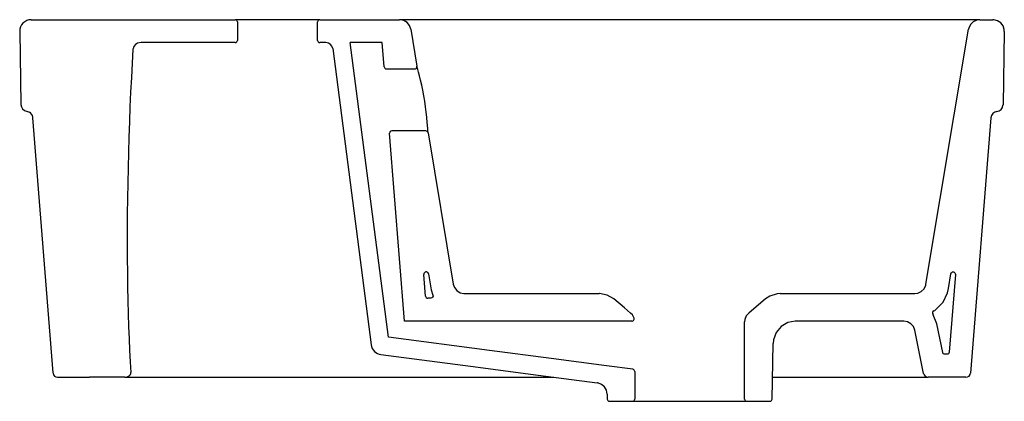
# Model space of a CAD drawing. Header units: millimetres. Extents: x -0.227 to 0.203, y -0.011 to 0.156.
import ezdxf

# ---------------------------------------------------------------- set-up
doc = ezdxf.new("R2010")
doc.units = ezdxf.units.MM
doc.layers.add('BLOCKS', color=3, linetype='Continuous')

msp = doc.modelspace()

# ---------------------------------------------------------------- linework, layer by layer
at = {"layer": 'BLOCKS'}
for p, q in [((-0.2222055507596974, 0.1559999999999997), (-0.1331343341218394, 0.1559999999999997)), ((-0.09614085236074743, 0.1560000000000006), (-0.1331343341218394, 0.1559999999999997)), ((-0.1321341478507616, 0.1549999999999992), (-0.1321341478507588, 0.1469999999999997)), ((-0.09714103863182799, 0.1469999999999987), (-0.09714103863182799, 0.1549999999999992)), ((-0.09614085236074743, 0.1560000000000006), (-0.06137024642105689, 0.1559999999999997)), ((0.192094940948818, 0.1559999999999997), (-0.06137024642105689, 0.1559999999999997)), ((0.192094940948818, 0.1559999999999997), (0.1977741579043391, 0.1559999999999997)), ((-0.05643882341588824, 0.1518253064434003), (-0.0537337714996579, 0.1356619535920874)), ((0.1685608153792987, 0.04066959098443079), (0.1871635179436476, 0.1518253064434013)), ((0.2027734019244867, 0.1509127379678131), (0.2022146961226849, 0.1189045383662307)), ((-0.1331343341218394, 0.1459999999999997), (-0.1742164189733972, 0.1459999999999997)), ((-0.09348099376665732, 0.1459999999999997), (-0.09614085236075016, 0.1459999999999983)), ((-0.09050591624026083, 0.1433858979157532), (-0.07374454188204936, 0.01416423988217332)), ((-0.06884493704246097, 0.1459999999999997), (-0.08284499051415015, 0.1459999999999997)), ((-0.0661783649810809, 0.01741827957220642), (-0.08284499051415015, 0.1459999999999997)), ((-0.06799629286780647, 0.1354168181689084), (-0.06884493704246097, 0.1459999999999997)), ((-0.06699939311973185, 0.1344964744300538), (-0.05471992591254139, 0.1344966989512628)), ((-0.212626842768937, 0.001842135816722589), (-0.2214476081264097, 0.113244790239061)), ((0.196942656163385, 0.1132397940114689), (0.1880097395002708, 0.001840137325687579)), ((-0.04986773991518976, 0.1075032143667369), (-0.06467454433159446, 0.1075034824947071)), ((-0.05910168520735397, 0.02449489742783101), (-0.06567135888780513, 0.1064232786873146)), ((-0.04888144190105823, 0.106668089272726), (-0.03783612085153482, 0.04066959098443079)), ((-0.04994524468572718, 0.0354149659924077), (-0.0507045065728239, 0.04488348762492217)), ((-0.04872142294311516, 0.04512848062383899), (-0.04755942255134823, 0.03818524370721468)), ((-0.03290469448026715, 0.03649489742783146), (0.0258056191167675, 0.03649489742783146)), ((0.1049190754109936, 0.03649489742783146), (0.1636293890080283, 0.0364948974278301)), ((0.09849110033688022, 0.03415534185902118), (0.09114762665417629, 0.02799358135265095)), ((0.04013501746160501, 0.02449489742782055), (-0.05910168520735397, 0.02449489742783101)), ((0.08936150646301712, -0.009505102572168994), (0.08936150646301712, 0.02416335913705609)), ((0.1587796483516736, 0.02449489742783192), (0.1117998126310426, 0.02449489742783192)), ((0.1675355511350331, 0.001599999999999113), (0.1636786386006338, 0.02049489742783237)), ((0.101378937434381, -0.009522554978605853), (0.1018012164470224, 0.01466942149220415)), ((0.04049242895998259, 0.003511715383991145), (0.02909229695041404, 0.004997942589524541)), ((-0.2106330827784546, 5.684341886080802e-16), (-0.2090214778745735, -7.958078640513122e-16)), ((-0.2090214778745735, -7.958078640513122e-16), (-0.1967042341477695, 5.684341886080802e-16)), ((-0.1813314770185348, -3.069544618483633e-15), (-0.1967042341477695, 5.684341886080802e-16)), ((-0.05500961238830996, -7.958078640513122e-16), (-0.03114754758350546, 5.684341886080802e-16)), ((-0.03114754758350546, 5.684341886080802e-16), (-0.03041061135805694, 5.684341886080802e-16)), ((-0.03041061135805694, 5.684341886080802e-16), (-0.02809401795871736, -7.958078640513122e-16)), ((-0.005775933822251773, -7.958078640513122e-16), (0.006007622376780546, 5.684341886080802e-16)), ((0.04136318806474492, 0.002520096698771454), (0.04136318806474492, -0.009505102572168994)), ((0.1016048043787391, 5.684341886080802e-16), (0.1694951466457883, -7.958078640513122e-16)), ((-0.1813314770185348, -3.069544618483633e-15), (-0.1782603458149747, -7.958078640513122e-16)), ((-0.1782603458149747, -7.958078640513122e-16), (-0.05874527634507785, -7.958078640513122e-16)), ((-0.05874527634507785, -7.958078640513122e-16), (-0.05500961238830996, -7.958078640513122e-16)), ((-0.02809401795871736, -7.958078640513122e-16), (-0.005775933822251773, -7.958078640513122e-16)), ((0.186016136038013, -7.958078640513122e-16), (0.1694951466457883, -7.958078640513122e-16)), ((0.02930752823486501, -0.007332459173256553), (0.02934575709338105, -0.009522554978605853)), ((0.03034562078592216, -0.01050510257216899), (0.04036315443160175, -0.01050510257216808)), ((0.04036315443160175, -0.01050510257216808), (0.09036154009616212, -0.01050510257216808)), ((0.09036154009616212, -0.01050510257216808), (0.1003790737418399, -0.01050510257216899))]:
    msp.add_line(p, q, dxfattribs=at)
at = {"layer": 'BLOCKS', "flags": 128}
for points in [[(-0.09614085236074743, 0.1560000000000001), (-0.09625632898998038, 0.1559933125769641), (-0.0965787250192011, 0.1558990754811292), (-0.09685174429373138, 0.1557034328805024), (-0.09704457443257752, 0.1554284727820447), (-0.09713548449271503, 0.1551052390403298), (-0.09714103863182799, 0.1549999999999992)], [(-0.05643882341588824, 0.1518253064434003), (-0.05698989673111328, 0.1534109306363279), (-0.05803485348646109, 0.1547249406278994), (-0.05945585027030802, 0.1556189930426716), (-0.0610926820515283, 0.1559922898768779), (-0.06137024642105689, 0.1559999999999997)], [(0.192094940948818, 0.1560000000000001), (0.1907043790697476, 0.155802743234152), (0.1891930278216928, 0.1550717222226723), (0.1880088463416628, 0.153881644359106), (0.1872853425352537, 0.1523666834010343), (0.1871635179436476, 0.1518253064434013)], [(0.2027734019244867, 0.1509127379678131), (0.2027291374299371, 0.1516695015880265), (0.2022282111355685, 0.1532718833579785), (0.2012251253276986, 0.1546181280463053), (0.1998329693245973, 0.1555564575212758), (0.1982086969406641, 0.1559810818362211), (0.1977741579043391, 0.155999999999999)], [(-0.227204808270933, 0.1509138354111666), (-0.2270204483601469, 0.1402924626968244), (-0.2268335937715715, 0.1296766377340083), (-0.2266443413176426, 0.1190718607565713)], [(-0.1331343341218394, 0.1459999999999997), (-0.1330188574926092, 0.1460066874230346), (-0.1326964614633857, 0.1461009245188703), (-0.1324234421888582, 0.1462965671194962), (-0.132230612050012, 0.1465715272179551), (-0.1321397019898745, 0.1468947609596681), (-0.1321341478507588, 0.1469999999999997)], [(-0.1777315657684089, 0.1431705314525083), (-0.178100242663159, 0.1370647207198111), (-0.1784431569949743, 0.1308133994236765), (-0.1787592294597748, 0.1244362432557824), (-0.1790474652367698, 0.1179533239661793), (-0.1793069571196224, 0.1113850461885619), (-0.1795368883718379, 0.104752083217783), (-0.179736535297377, 0.0980753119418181), (-0.1799052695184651, 0.09137574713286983), (-0.1800425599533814, 0.08467447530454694), (-0.1801479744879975, 0.07799258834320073), (-0.1802211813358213, 0.07135111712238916), (-0.180261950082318, 0.06477096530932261), (-0.1802701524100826, 0.05827284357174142), (-0.1802457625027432, 0.05187720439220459), (-0.180188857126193, 0.04560417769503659), (-0.1800996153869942, 0.03947350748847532), (-0.1799783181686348, 0.03350448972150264), (-0.1798253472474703, 0.02771591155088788), (-0.1796411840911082, 0.02212599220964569), (-0.1794264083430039, 0.01675232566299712), (-0.1791816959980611, 0.01161182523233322), (-0.1789078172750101, 0.00672067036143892), (-0.1786056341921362, 0.002094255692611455)], [(-0.1742164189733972, 0.1459999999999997), (-0.1757164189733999, 0.1457371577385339), (-0.1766859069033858, 0.1451759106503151), (-0.1774022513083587, 0.1443081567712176), (-0.1777137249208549, 0.1433535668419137), (-0.1777315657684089, 0.1431705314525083)], [(-0.06799629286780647, 0.1354168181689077), (-0.06791360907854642, 0.1350912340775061), (-0.06772781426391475, 0.134811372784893), (-0.06745986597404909, 0.1346088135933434), (-0.06714003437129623, 0.1345064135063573), (-0.06699939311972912, 0.1344964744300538)], [(-0.0547199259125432, 0.1344966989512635), (-0.05438900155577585, 0.1345530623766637), (-0.05409538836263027, 0.1347157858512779), (-0.05387217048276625, 0.1349665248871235), (-0.05374448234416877, 0.1352770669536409), (-0.05372675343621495, 0.1356124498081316), (-0.0537337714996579, 0.1356619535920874)], [(-0.04888144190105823, 0.1066680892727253), (-0.04889365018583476, 0.1069076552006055), (-0.04892460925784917, 0.1075187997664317), (-0.048981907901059, 0.1085359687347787), (-0.04907279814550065, 0.1099060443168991), (-0.04934124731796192, 0.1130410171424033), (-0.04939244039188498, 0.1135462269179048), (-0.0496365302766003, 0.115707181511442), (-0.04994029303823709, 0.1180107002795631), (-0.05030491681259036, 0.1204065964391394), (-0.05071975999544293, 0.1228152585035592), (-0.05118039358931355, 0.1252072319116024), (-0.05166210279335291, 0.1274834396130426), (-0.05215172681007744, 0.1296141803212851), (-0.0526163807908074, 0.1315048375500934), (-0.05302857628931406, 0.1330930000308), (-0.05336480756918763, 0.1343366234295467), (-0.05359554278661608, 0.135167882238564), (-0.05371777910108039, 0.1356032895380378), (-0.0537337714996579, 0.1356619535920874)], [(-0.2266443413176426, 0.1190718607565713), (-0.2264479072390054, 0.1180280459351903), (-0.2259161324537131, 0.1171083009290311), (-0.2251134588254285, 0.1164216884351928), (-0.2242134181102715, 0.1160586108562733)], [(0.1995741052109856, 0.1159784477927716), (0.2005382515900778, 0.1162644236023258), (0.2013548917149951, 0.1168541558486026), (0.201930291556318, 0.1176809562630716), (0.2021995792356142, 0.1186516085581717), (0.2022146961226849, 0.1189045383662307)], [(-0.2242134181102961, 0.1160586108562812), (-0.222917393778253, 0.1155886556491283)], [(-0.2214476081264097, 0.113244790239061), (-0.2214848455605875, 0.1135372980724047), (-0.2216550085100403, 0.1141386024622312), (-0.2219935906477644, 0.114765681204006), (-0.2224952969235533, 0.115316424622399), (-0.222917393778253, 0.1155886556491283)], [(-0.04888144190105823, 0.1066680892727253), (-0.04899171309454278, 0.1069853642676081), (-0.04920079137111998, 0.107248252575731), (-0.04948508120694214, 0.1074270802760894), (-0.04981247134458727, 0.1075016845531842), (-0.04986773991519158, 0.1075032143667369)], [(-0.03783612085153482, 0.04066959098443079), (-0.03728504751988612, 0.0390839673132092), (-0.03624009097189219, 0.03776995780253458), (-0.03481909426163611, 0.03687590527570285), (-0.03318226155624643, 0.03650260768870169), (-0.03290469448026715, 0.03649489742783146)], [(0.1636293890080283, 0.03649489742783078), (0.1650199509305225, 0.03669215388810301), (0.1665313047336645, 0.03742317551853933), (0.1677154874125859, 0.03861325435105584), (0.1684389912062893, 0.04012821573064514), (0.1685608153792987, 0.04066959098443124)], [(0.03223359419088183, 0.0341553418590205), (0.02933579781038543, 0.03585108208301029), (0.02603976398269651, 0.03649215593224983), (0.0258056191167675, 0.03649489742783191)], [(0.1049190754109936, 0.03649489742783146), (0.1035583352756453, 0.03640188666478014), (0.1003556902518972, 0.0353929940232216), (0.09849110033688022, 0.03415534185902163)], [(0.03957706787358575, 0.0279935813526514), (0.03686622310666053, 0.03026818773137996), (0.03223359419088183, 0.0341553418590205)], [(0.04107801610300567, 0.02582778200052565), (0.04033836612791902, 0.02719612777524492), (0.03957706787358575, 0.0279935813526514)], [(0.04013501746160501, 0.02449489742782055), (0.0402485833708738, 0.02450136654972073), (0.04057106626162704, 0.02459496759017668), (0.04084438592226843, 0.02479003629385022), (0.04103772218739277, 0.02506457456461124), (0.04112927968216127, 0.02538762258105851), (0.04110874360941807, 0.02572275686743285), (0.04107801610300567, 0.02582778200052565)], [(0.09114762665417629, 0.02799358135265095), (0.09006110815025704, 0.02671411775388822), (0.08945919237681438, 0.02514686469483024), (0.08936150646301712, 0.02416335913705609)], [(0.1117998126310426, 0.02449489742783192), (0.1114870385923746, 0.02449000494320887), (0.1081961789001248, 0.02382303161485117), (0.1053115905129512, 0.0221043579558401), (0.1031585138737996, 0.01952775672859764), (0.1019797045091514, 0.01638375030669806), (0.1018012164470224, 0.01466942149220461)], [(0.1636786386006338, 0.02049489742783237), (0.1630715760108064, 0.02205993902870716), (0.1619805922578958, 0.02333599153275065), (0.1605287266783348, 0.02417899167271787), (0.1588796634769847, 0.02449389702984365), (0.1587796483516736, 0.02449489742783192)], [(0.02909229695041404, 0.004997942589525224), (0.004870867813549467, 0.008155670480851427), (-0.02207329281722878, 0.01166835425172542), (-0.0661783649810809, 0.01741827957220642)], [(-0.06943275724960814, 0.009849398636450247), (-0.03035445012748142, 0.004752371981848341), (-0.0008452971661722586, 0.0009034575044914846), (0.0249548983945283, -0.002461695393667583)], [(-0.1813314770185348, -2.387423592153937e-15), (-0.1803314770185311, 0.0001534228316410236), (-0.1793302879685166, 0.0006753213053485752), (-0.1788742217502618, 0.001161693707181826), (-0.1786515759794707, 0.001637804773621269), (-0.1786056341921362, 0.002094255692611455)], [(0.04136318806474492, 0.002520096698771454), (0.04130681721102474, 0.002851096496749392), (0.04114406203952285, 0.003144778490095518), (0.04089326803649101, 0.003368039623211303), (0.04058270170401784, 0.003495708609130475), (0.04049242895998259, 0.0035117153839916)], [(0.1675355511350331, 0.001599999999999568), (0.167778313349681, 0.0009740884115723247), (0.1682146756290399, 0.0004636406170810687), (0.1687954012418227, 0.0001264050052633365), (0.1694550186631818, 4.026027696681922e-07), (0.1694951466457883, -1.13686837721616e-16)], [(0.02930752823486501, -0.007332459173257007), (0.02899683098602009, -0.005682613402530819), (0.02815754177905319, -0.004228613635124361), (0.02688427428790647, -0.003134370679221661), (0.02532056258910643, -0.002523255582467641), (0.0249548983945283, -0.002461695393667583)], [(0.04036315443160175, -0.01050510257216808), (0.04047872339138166, -0.0104984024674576), (0.04080101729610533, -0.01040415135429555), (0.04107394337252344, -0.01020853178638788), (0.04126672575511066, -0.00993360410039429), (0.04135763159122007, -0.009610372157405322), (0.04136318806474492, -0.009505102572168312)], [(0.1003790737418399, -0.01050510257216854), (0.1005119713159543, -0.01049623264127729), (0.1008325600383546, -0.01039636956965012), (0.1011020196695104, -0.01019601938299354), (0.1012899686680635, -0.009917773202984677), (0.1013752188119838, -0.009593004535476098), (0.101378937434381, -0.009522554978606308)]]:
    msp.add_lwpolyline(points, dxfattribs=at)
for points in [[(0.171985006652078, 0.02895271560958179), (0.1724186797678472, 0.02916247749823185), (0.1760053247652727, 0.03276698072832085), (0.1779478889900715, 0.0368345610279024), (0.1783778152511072, 0.03874511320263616), (0.1794461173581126, 0.04512848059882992, -0.9579928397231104), (0.1814292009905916, 0.04488348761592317), (0.1787057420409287, 0.01092006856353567, -0.3909667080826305), (0.1777089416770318, 0.009999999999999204), (0.1768436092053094, 0.009999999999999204, -0.3563938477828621), (0.175863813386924, 0.01079999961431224), (0.1733075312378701, 0.02332314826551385), (0.1717789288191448, 0.02726397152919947), (0.1716603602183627, 0.02740265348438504)], [(-0.04755942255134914, 0.03818524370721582), (-0.04673850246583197, 0.03582317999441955, -0.5159427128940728), (-0.04768308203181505, 0.03449489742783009), (-0.0489484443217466, 0.03449489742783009)]]:
    msp.add_lwpolyline(points, format="xyb", dxfattribs=at)
at = {"layer": 'BLOCKS'}
for centre, radius, start, end in [((-0.2222055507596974, 0.1510000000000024), 0.005000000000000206, 90, 180.9874223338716), ((-0.1331342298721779, 0.1549999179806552), 0.001000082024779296, 0.004698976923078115, 90.00597257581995), ((-0.09614095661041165, 0.1470000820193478), 0.001000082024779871, 180.0046989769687, 270.0059725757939), ((-0.09348099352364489, 0.1429999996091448), 0.003000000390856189, 7.390591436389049, 90.00000464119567), ((0.1999330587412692, 0.1129999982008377), 0.003000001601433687, 96.87196774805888, 175.4153489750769), ((-0.0646744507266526, 0.1065033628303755), 0.001000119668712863, 90.00536252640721, 184.5928514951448), ((-0.04970770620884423, 0.04496341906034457), 0.001, 9.500810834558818, 184.5846246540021), ((-0.0489484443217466, 0.0354948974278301), 0.001, 184.5846246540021, 270), ((0.1724204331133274, 0.02805249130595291), 0.001, 115.8124333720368, 220.5293754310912), ((-0.06878607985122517, 0.01480740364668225), 0.005000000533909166, 187.3905906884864, 262.568806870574), ((-0.2106330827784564, 0.002000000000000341), 0.002000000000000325, 184.7921854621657, 270), ((0.1860161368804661, 0.00200000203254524), 0.00200000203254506, 269.9999758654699, 355.4153272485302), ((0.0303456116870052, -0.00950509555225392), 0.001000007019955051, 181.0003952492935, 270.0005213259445), ((0.09036152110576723, -0.009505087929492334), 0.001000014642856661, 180.0008389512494, 270.0010880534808)]:
    msp.add_arc(centre, radius, start, end, dxfattribs=at)

doc.saveas('drawing.dxf')
